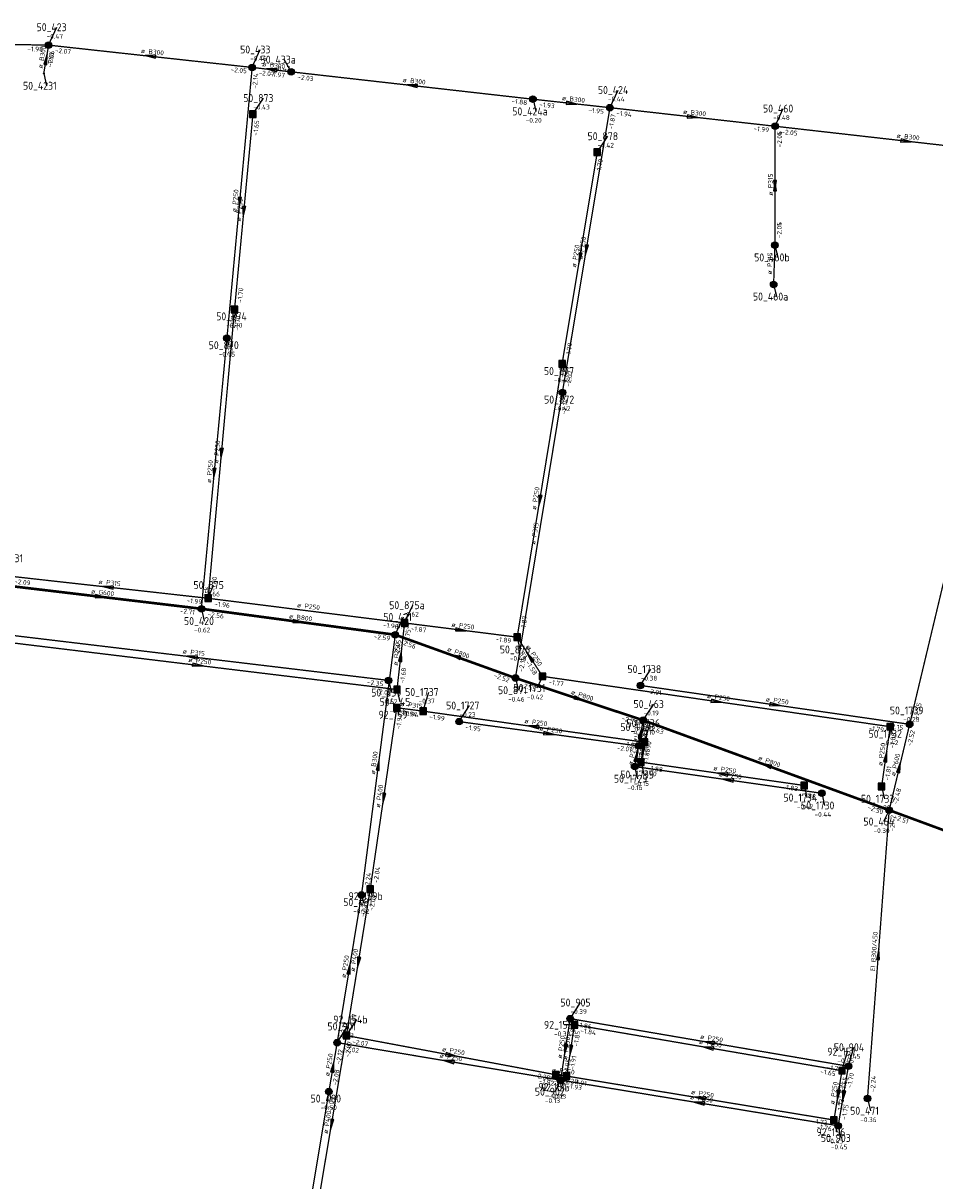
# Model space of a CAD drawing. Header units: metres. Extents: x 249000 to 255300, y 590580 to 596000.
# Tile 48 of 61: x 253907 to 254079, y 593317 to 593536. Entities that reach past the tile are written whole.
import ezdxf
from ezdxf.enums import TextEntityAlignment as Align

# ---------------------------------------------------------------- set-up
doc = ezdxf.new("R2010")
doc.units = ezdxf.units.M
doc.header["$MEASUREMENT"] = 0
for name, pattern in [('RI-GWA', [18.45, 6, -1.8, 1.75, -1.8, 1.75, -1.8, 1.75, -1.8]), ('RI-HWA', [7.4, 5, -2.4]), ('RI-VWA', [11, 5, -3, 0, -3])]:
    doc.linetypes.add(name, pattern=pattern)
doc.layers.get('0').update_dxf_attribs({"linetype": 'CONTINUOUS'})
for name, color, linetype, lineweight in [('B-WE-RI-GWA_HOOFDRIOOL-G', 1, 'RI-GWA', 18), ('B-WE-RI-GWA_TRANSPORTLEIDING-G', 30, 'RI-GWA', 18), ('B-WE-RI-HWA_TRANSPORTLEIDING-G', 150, 'RI-HWA', 18), ('B-WE-RI-VWA_HOOFDRIOOL-G', 1, 'RI-VWA', 18)]:
    doc.layers.add(name, color=color, linetype=linetype, lineweight=lineweight)
for name, color, linetype in [('RIO-AFMETINGEN', 8, 'CONTINUOUS'), ('RIO-AFSCHOT', 7, 'CONTINUOUS'), ('RIO-BOK', 8, 'CONTINUOUS'), ('RIO-KNOOP', 7, 'CONTINUOUS'), ('RIO-KNOOPNAAM', 170, 'CONTINUOUS'), ('RIO-LEADER', 253, 'CONTINUOUS'), ('RIO-MAAIVELD', 104, 'CONTINUOUS')]:
    doc.layers.add(name, color=color, linetype=linetype)
doc.styles.add('RIO-TXT', font='isocp.shx')

# ---------------------------------------------------------------- blocks, each defined once
blk = doc.blocks.new('K_IPR')
blk.add_lwpolyline([(-0.5, -0.5), (0.5, -0.5), (0.5, 0.5), (-0.5, 0.5)], close=True)
blk.add_solid([(-0.5, 0.5), (0.5, 0.5), (-0.5, -0.5), (0.5, -0.5)])
at = {"style": 'RIO-TXT', "flags": 1}
blk.add_attdef('RIOLERINGSGEBIED', text='', height=1, dxfattribs=at).set_placement((0, 0), align=Align.CENTER)
blk.add_attdef('KNOOPNAAM', text='', height=1, dxfattribs=at).set_placement((0, 0), align=Align.TOP_CENTER)
blk = doc.blocks.new('K_IPG')
blk.add_circle((0, 0), 0.5)
for points in [[(0, 0), (-0.5, 0), (-0.433013, 0.25)], [(0, 0), (-0.433013, -0.25), (-0.5, 0)], [(0, 0), (-0.433013, 0.25), (-0.25, 0.433013)], [(0, 0), (-0.25, -0.433013), (-0.433013, -0.25)], [(0, 0), (-0.25, 0.433013), (0, 0.5)], [(0, 0), (0, -0.5), (-0.25, -0.433013)], [(0, 0), (0, 0.5), (0.25, 0.433013)], [(0, 0), (0.25, 0.433013), (0.433013, 0.25)], [(0, 0), (0.433013, 0.25), (0.5, 0)], [(0, 0), (0.5, 0), (0.433013, -0.25)], [(0, 0), (0.433013, -0.25), (0.25, -0.433013)], [(0, 0), (0.25, -0.433013), (0, -0.5)]]:
    blk.add_solid(points)
at = {"style": 'RIO-TXT', "flags": 1}
blk.add_attdef('RIOLERINGSGEBIED', text='', height=1, dxfattribs=at).set_placement((0, 0), align=Align.CENTER)
blk.add_attdef('KNOOPNAAM', text='', height=1, dxfattribs=at).set_placement((0, 0), align=Align.TOP_CENTER)
blk = doc.blocks.new('K_FIC')
blk.add_circle((0, 0), 0.0625)
at = {"style": 'RIO-TXT', "flags": 1}
blk.add_attdef('RIOLERINGSGEBIED', text='', height=1, dxfattribs=at).set_placement((0, 0), align=Align.CENTER)
blk.add_attdef('KNOOPNAAM', text='', height=1, dxfattribs=at).set_placement((0, 0), align=Align.TOP_CENTER)
blk = doc.blocks.new('L_VHR')
blk.add_lwpolyline([(-0.5, 0), (0.5, 0), (-0.5, 0.15), (-0.5, -0.15), (0.5, 0)])

msp = doc.modelspace()

# ---------------------------------------------------------------- linework, layer by layer
at = {"layer": 'B-WE-RI-GWA_HOOFDRIOOL-G'}
msp.add_lwpolyline([(253940.448, 593425.472, 0.5, 0.5, 0), (253977.184, 593420.544, 0.5, 0.5, 0), (253999.936, 593412.352, 0.5, 0.5, 0), (254024.144, 593404.352, 0.5, 0.5, 0), (254070.736, 593387.328, 0.5, 0.5, 0), (254133.984, 593364.032, 0.5, 0.5, 0), (254192.624, 593343.36, 0.5, 0.5, 0), (254254.816, 593323.136, 0.5, 0.5, 0), (254247.2, 593258.112, 0.5, 0.5, 0), (254260.32, 593257.728, 0.5, 0.5, 0), (254265.664, 593257.024, 0.5, 0.5, 0), (254324.016, 593242.176, 0.5, 0.5, 0), (254337.408, 593249.92, 0.5, 0.5, 0), (254353.056, 593246.464, 0, 0, 0)], format="xyseb", dxfattribs=at)
at = {"layer": 'B-WE-RI-GWA_TRANSPORTLEIDING-G', "const_width": 0.25}
for points in [[(253841.232, 593533.504), (253911.52, 593532.224)], [(253910.592, 593526.848), (253911.52, 593532.224)], [(253911.52, 593532.224), (253950.08, 593528)], [(253950.08, 593528), (253945.296, 593476.736)], [(253957.456, 593527.168), (253950.08, 593528)], [(254003.264, 593521.984), (253957.456, 593527.168)], [(254017.84, 593520.384), (254003.264, 593521.984)], [(254008.832, 593466.432), (254017.84, 593520.384)], [(254017.84, 593520.384), (254049.12, 593516.864)], [(254049.088, 593494.336), (254049.12, 593516.864)], [(254049.088, 593494.336), (254049.12, 593516.864)], [(254049.12, 593516.864), (254098.752, 593511.232)], [(254048.848, 593486.912), (254049.088, 593494.336)], [(253945.296, 593476.736), (253940.448, 593425.472)], [(253999.936, 593412.352), (254008.832, 593466.432)], [(254074.608, 593403.584), (254088.4, 593461.312)], [(253975.904, 593411.904), (253901.52, 593420.8)], [(253977.184, 593420.544), (253970.784, 593371.264)], [(254023.648, 593410.944), (254074.608, 593403.584)], [(253989.296, 593404.096), (254023.232, 593399.488)], [(254023.232, 593399.488), (254024.144, 593404.352)], [(254070.736, 593387.328), (254074.608, 593403.584)], [(254023.232, 593399.488), (254022.528, 593395.584)], [(254022.528, 593395.584), (254057.968, 593390.528)], [(254070.736, 593387.328), (254066.624, 593332.736)], [(253970.784, 593371.264), (253966.176, 593343.296)], [(254008.496, 593336.192), (254010.304, 593347.84)], [(254063.008, 593338.816), (254010.304, 593347.84)], [(253964.608, 593334.016), (253966.176, 593343.296)], [(253966.176, 593343.296), (254008.496, 593336.192)], [(254061.072, 593327.552), (254063.008, 593338.816)], [(254008.496, 593336.192), (254061.072, 593327.552)], [(253958.032, 593294.592), (253964.608, 593334.016)]]:
    msp.add_lwpolyline(points, dxfattribs=at)
at = {"layer": 'B-WE-RI-HWA_TRANSPORTLEIDING-G', "const_width": 0.25}
for points in [[(253950.224, 593519.168), (253946.736, 593482.176)], [(254008.784, 593471.872), (254015.44, 593511.936)], [(253946.736, 593482.176), (253941.744, 593427.456)], [(254000.272, 593420.096), (254008.784, 593471.872)], [(253941.744, 593427.456), (253903.824, 593431.68)], [(253941.744, 593427.456), (253978.944, 593422.784)], [(253977.504, 593410.176), (253978.944, 593422.784)], [(253978.944, 593422.784), (254000.272, 593420.096)], [(254000.272, 593420.096), (254005.072, 593412.672)], [(253902.048, 593419.328), (253977.504, 593410.176)], [(254005.072, 593412.672), (254070.928, 593403.136)], [(253977.472, 593406.72), (253972.432, 593372.352)], [(253982.464, 593406.08), (253977.472, 593406.72)], [(254024.384, 593400.192), (253982.464, 593406.08)], [(254070.928, 593403.136), (254069.296, 593391.808)], [(254023.728, 593396.416), (254024.384, 593400.192)], [(254054.624, 593392), (254023.728, 593396.416)], [(253972.432, 593372.352), (253967.92, 593344.64)], [(254009.632, 593336.96), (254011.12, 593346.688)], [(254061.792, 593337.984), (254011.12, 593346.688)], [(253967.92, 593344.64), (253962.24, 593310.912)], [(254007.584, 593337.216), (253967.92, 593344.64)], [(254007.584, 593337.216), (254009.632, 593336.96)], [(254009.632, 593336.96), (254060.272, 593328.64)], [(254060.272, 593328.64), (254061.792, 593337.984)]]:
    msp.add_lwpolyline(points, dxfattribs=at)
at = {"layer": 'B-WE-RI-VWA_HOOFDRIOOL-G'}
msp.add_lwpolyline([(253693.088, 593468.352, 0.5, 0.5, 0), (253769.024, 593447.296, 0.5, 0.5, 0), (253832.576, 593435.968, 0.5, 0.5, 0), (253902.256, 593430.016, 0.5, 0.5, 0), (253940.448, 593425.472, 0, 0, 0)], format="xyseb", dxfattribs=at)
at = {"layer": 'RIO-LEADER'}
for p, q in [((253911.52, 593532.25), (253913.0572, 593535.6132)), ((253950.08, 593528.03), (253951.6172, 593531.3932)), ((253957.46, 593527.19), (253956.1259, 593529.4792)), ((253910.6, 593526.86), (253911.1335, 593524.5316)), ((254017.84, 593520.36), (254019.3772, 593523.7232)), ((253950.23, 593519.14), (253952.2064, 593522.1958)), ((254003.27, 593522.01), (254003.8035, 593519.6816)), ((254049.12, 593516.85), (254050.6572, 593520.2132)), ((254015.44, 593511.92), (254017.4164, 593514.9758)), ((254049.08, 593494.35), (254049.6135, 593492.0216)), ((254048.85, 593486.93), (254049.3835, 593484.6016)), ((253946.73, 593482.2), (253947.09, 593480.8565)), ((253945.3, 593476.73), (253945.66, 593475.3865)), ((254008.79, 593471.84), (254009.15, 593470.4965)), ((254008.83, 593466.43), (254009.19, 593465.0865)), ((253941.74, 593427.46), (253942.7773, 593429.9571)), ((253978.95, 593422.78), (253980.4872, 593426.1432)), ((253940.45, 593425.47), (253940.9835, 593423.1416)), ((253977.19, 593420.55), (253978.7272, 593423.9132)), ((254000.27, 593420.09), (254000.8035, 593417.7616)), ((254023.64, 593410.97), (254025.6164, 593414.0258)), ((253975.91, 593411.92), (253976.4435, 593409.5916)), ((253999.93, 593412.37), (254000.4635, 593410.0416)), ((254005.07, 593412.65), (254004.0196, 593410.46)), ((253977.5, 593410.18), (253978.0335, 593407.8516)), ((253982.46, 593406.11), (253983.5114, 593409.6997)), ((253977.48, 593406.75), (253977.84, 593405.4065)), ((253989.29, 593404.09), (253991.2664, 593407.1458)), ((254024.15, 593404.37), (254026.1264, 593407.4258)), ((254074.61, 593403.56), (254075.3195, 593406.2099)), ((254023.23, 593399.46), (254024.2814, 593403.0497)), ((254024.38, 593400.19), (254025.4314, 593403.7797)), ((254070.93, 593403.14), (254071.29, 593401.7965)), ((254022.52, 593395.61), (254023.0535, 593393.2816)), ((254023.73, 593396.4), (254024.2635, 593394.0716)), ((254054.63, 593392.03), (254055.1635, 593389.7016)), ((254069.3, 593391.81), (254069.8335, 593389.4816)), ((254057.97, 593390.54), (254058.5035, 593388.2116)), ((254070.73, 593387.35), (254069.6796, 593385.16)), ((253972.43, 593372.38), (253972.79, 593371.0365)), ((253970.78, 593371.24), (253971.14, 593369.8965)), ((254010.31, 593347.83), (254012.2864, 593350.8858)), ((253967.92, 593344.62), (253969.8964, 593347.6758)), ((253966.18, 593343.31), (253968.1564, 593346.3658)), ((254011.12, 593346.68), (254009.1704, 593346.6696)), ((254061.79, 593338), (254062.8414, 593341.5897)), ((254063.01, 593338.82), (254064.0614, 593342.4097)), ((254007.59, 593337.23), (254008.1235, 593334.9016)), ((254009.63, 593336.99), (254008.5796, 593334.8)), ((253964.6, 593334.04), (253964.96, 593332.6965)), ((254008.49, 593336.2), (254007.4396, 593334.01)), ((254066.63, 593332.72), (254067.1635, 593330.3916)), ((254060.27, 593328.67), (254060.8035, 593326.3416)), ((254061.07, 593327.57), (254061.6035, 593325.2416))]:
    msp.add_line(p, q, dxfattribs=at)

# ---------------------------------------------------------------- block references
at = {"layer": 'RIO-AFSCHOT'}
for p, xscale, yscale, zscale, rotation in [((253911.06, 593529.555), 2, 2, 2, 80.3056), ((253930.8, 593530.14), 2, 2, 2, 173.7549999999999), ((253953.77, 593527.61), 2, 2, 2, 173.5071), ((253980.365, 593524.6), 2, 2, 2, 173.5493), ((254010.555, 593521.185), 2, 2, 2, 353.5396), ((254033.48, 593518.605), 2, 2, 2, 353.5981), ((254073.935, 593514.05), 2, 2, 2, 353.5629), ((254049.1, 593505.6), 2, 2, 2, 89.88909999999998), ((254049.1, 593505.6), 2, 2, 2, 269.8891), ((253947.69, 593502.38), 2, 2, 2, 264.6682000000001), ((253948.48, 593500.67), 2, 2, 2, 264.5789), ((254013.335, 593493.395), 2, 2, 2, 260.5071), ((254012.115, 593491.88), 2, 2, 2, 260.5713), ((253944.235, 593454.83), 2, 2, 2, 264.7829), ((253942.875, 593451.1), 2, 2, 2, 264.5864999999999), ((254004.53, 593445.965), 2, 2, 2, 260.6426999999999), ((253922.785, 593429.565), 2, 2, 2, 173.6638), ((253921.355, 593427.735), 2, 2, 2, 353.2359999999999), ((253958.82, 593423.01), 2, 2, 2, 352.3734), ((253989.61, 593421.435), 2, 2, 2, 352.8096), ((253978.225, 593416.48), 2, 2, 2, 83.42690000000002), ((254002.67, 593416.37), 2, 2, 2, 122.8343), ((253938.715, 593416.365), 2, 2, 2, 173.1859), ((253939.77, 593414.755), 2, 2, 2, 353.087), ((253988.56, 593416.46), 2, 2, 2, 160.2174), ((254012.04, 593408.37), 2, 2, 2, 341.7232), ((254038, 593407.895), 2, 2, 2, 351.7843), ((254049.125, 593407.265), 2, 2, 2, 351.7292), ((254003.42, 593403.15), 2, 2, 2, 171.9626), ((254006.26, 593401.775), 2, 2, 2, 352.2326), ((254023.69, 593401.915), 2, 2, 2, 79.3794), ((254022.875, 593397.535), 2, 2, 2, 79.5432), ((254024.055, 593398.295), 2, 2, 2, 260.2601), ((254070.115, 593397.475), 2, 2, 2, 81.80500000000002), ((253973.985, 593395.895), 2, 2, 2, 82.58509999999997), ((254047.44, 593395.86), 2, 2, 2, 159.9301), ((254072.67, 593395.455), 2, 2, 2, 76.5313), ((254039.18, 593394.215), 2, 2, 2, 171.9512), ((254040.245, 593393.075), 2, 2, 2, 171.8617), ((253974.955, 593389.565), 2, 2, 2, 261.6331), ((254068.68, 593360.035), 2, 2, 2, 85.6993), ((253968.48, 593357.275), 2, 2, 2, 80.63930000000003), ((253970.175, 593358.5), 2, 2, 2, 260.764), ((254009.4, 593342.015), 2, 2, 2, 261.0977), ((254010.375, 593341.835), 2, 2, 2, 261.2501), ((254036.455, 593342.34), 2, 2, 2, 170.2803), ((254036.66, 593343.325), 2, 2, 2, 170.2991), ((253987.755, 593340.925), 2, 2, 2, 349.4486), ((253965.39, 593338.675), 2, 2, 2, 80.3192), ((253987.335, 593339.755), 2, 2, 2, 170.4618000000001), ((254008.61, 593337.11), 0.8029999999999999, 0.8029999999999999, 0.8029999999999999, 353.2908), ((254061.03, 593333.335), 2, 2, 2, 260.7388), ((254062.04, 593333.195), 2, 2, 2, 260.2078), ((254034.78, 593331.885), 2, 2, 2, 170.6801000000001), ((254034.95, 593332.83), 2, 2, 2, 170.6708), ((253965.08, 593327.775), 2, 2, 2, 260.4221)]:
    msp.add_blockref('L_VHR', p, dxfattribs=dict(at, xscale=xscale, yscale=yscale, zscale=zscale, rotation=rotation))
at = {"layer": 'RIO-KNOOP', "xscale": 1.25, "yscale": 1.25, "zscale": 1.25}
for name, p in [('K_IPG', (253911.52, 593532.224)), ('K_IPG', (253950.08, 593528)), ('K_IPG', (253957.456, 593527.168)), ('K_FIC', (253910.592, 593526.848)), ('K_IPG', (254003.264, 593521.984)), ('K_IPG', (254017.84, 593520.384)), ('K_IPR', (253950.224, 593519.168)), ('K_IPG', (254049.12, 593516.864)), ('K_IPR', (254015.44, 593511.936)), ('K_IPG', (254049.088, 593494.336)), ('K_IPG', (254048.848, 593486.912)), ('K_IPR', (253946.736, 593482.176)), ('K_IPG', (253945.296, 593476.736)), ('K_IPR', (254008.784, 593471.872)), ('K_IPG', (254008.832, 593466.432)), ('K_IPR', (253941.744, 593427.456)), ('K_IPG', (253940.448, 593425.472)), ('K_IPR', (253978.944, 593422.784)), ('K_IPG', (253977.184, 593420.544)), ('K_IPR', (254000.272, 593420.096)), ('K_IPG', (253999.936, 593412.352)), ('K_IPR', (254005.072, 593412.672)), ('K_IPG', (253975.904, 593411.904)), ('K_IPR', (253977.504, 593410.176)), ('K_IPG', (254023.648, 593410.944)), ('K_IPR', (253977.472, 593406.72)), ('K_IPR', (253982.464, 593406.08)), ('K_IPG', (253989.296, 593404.096)), ('K_IPG', (254024.144, 593404.352)), ('K_IPG', (254074.608, 593403.584)), ('K_IPR', (254070.928, 593403.136)), ('K_IPG', (254023.232, 593399.488)), ('K_IPR', (254024.384, 593400.192)), ('K_IPG', (254022.528, 593395.584)), ('K_IPR', (254023.728, 593396.416)), ('K_IPR', (254054.624, 593392)), ('K_IPG', (254057.968, 593390.528)), ('K_IPR', (254069.296, 593391.808)), ('K_IPG', (254070.736, 593387.328)), ('K_IPG', (253970.784, 593371.264)), ('K_IPR', (253972.432, 593372.352)), ('K_IPG', (254010.304, 593347.84)), ('K_IPR', (254011.12, 593346.688)), ('K_IPR', (253967.92, 593344.64)), ('K_IPG', (253966.176, 593343.296)), ('K_IPR', (254061.792, 593337.984)), ('K_IPG', (254063.008, 593338.816)), ('K_IPR', (254007.584, 593337.216)), ('K_IPG', (254008.496, 593336.192)), ('K_IPR', (254009.632, 593336.96)), ('K_IPG', (253964.608, 593334.016)), ('K_IPG', (254066.624, 593332.736)), ('K_IPR', (254060.272, 593328.64)), ('K_IPG', (254061.072, 593327.552))]:
    msp.add_blockref(name, p, dxfattribs=at)

# ---------------------------------------------------------------- texts
at = {"layer": 'RIO-AFMETINGEN', "style": 'RIO-TXT'}
for s, rotation, p in [('ø B300', 80.3056, (253910.3476, 593527.7588)), ('ø B300', 353.755, (253928.9656, 593530.7543)), ('ø B300', 353.5071, (253951.937, 593528.2224)), ('ø B300', 353.5493, (253978.5328, 593525.2232)), ('ø B300', 353.5396, (254008.7221, 593521.7986)), ('ø B300', 353.5981, (254031.647, 593519.222)), ('ø B300', 353.5629, (254072.1027, 593514.674)), ('ø P315', 89.8891, (254048.6966, 593503.7108)), ('ø P315', 89.8891, (254048.6966, 593503.7108)), ('ø P250', 84.6682, (253947.1013, 593500.5364)), ('ø P250', 84.5789, (253947.893, 593498.8267)), ('ø P250', 80.5072, (254012.629, 593491.5966)), ('ø P250', 80.5713, (254011.411, 593490.0806)), ('ø P315', 88.2157, (254048.5066, 593488.7631)), ('ø P250', 84.7829, (253943.6489, 593452.9849)), ('ø P250', 84.5865, (253942.2836, 593449.2568)), ('ø P250', 80.6427, (254003.8282, 593444.1648)), ('ø P315', 80.643, (254003.6782, 593437.5998)), ('ø P315', 353.6638, (253920.9517, 593430.182)), ('ø G600', 353.236, (253919.526, 593428.3658)), ('ø P250', 352.8321, (253958.5208, 593425.7634)), ('ø B800', 352.3734, (253957.0005, 593423.6679)), ('ø P250', 352.8096, (253987.7854, 593422.074)), ('ø P315', 353.1859, (253936.8881, 593417.0089)), ('ø P250', 83.4269, (253977.6115, 593414.6481)), ('ø P800', 340.2174, (253986.9187, 593417.4824)), ('ø P250', 302.8343, (254001.9827, 593418.1761)), ('ø P250', 353.087, (253937.9441, 593415.4024)), ('ø P800', 341.7232, (254010.3728, 593409.3492)), ('ø P250', 351.7843, (254036.1892, 593408.5807)), ('ø P250', 351.7292, (254047.3138, 593407.9478)), ('ø P315', 352.6776, (253978.1458, 593407.0681)), ('ø P250', 351.9626, (254001.6055, 593403.8226)), ('ø P250', 352.2326, (254004.4424, 593402.4364)), ('ø P250', 79.3794, (254022.9487, 593400.1308)), ('ø P250', 80.2601, (254023.3413, 593396.4997)), ('ø B300', 82.5851, (253973.3302, 593394.0736)), ('ø P250', 79.5432, (254022.1387, 593395.7483)), ('ø P250', 81.805, (254069.4475, 593395.6611)), ('ø P250', 351.9512, (254037.3654, 593394.8844)), ('ø P800', 339.9301, (254045.8068, 593396.8981)), ('ø P600', 76.5313, (254071.8409, 593393.7097)), ('ø P250', 351.8617, (254038.4316, 593393.7487)), ('ø P400', 81.6331, (253974.2748, 593387.7545)), ('EI B300/450', 85.6993, (254068.0233, 593356.8347)), ('ø P400', 80.764, (253969.4694, 593356.6992)), ('ø P250', 80.6393, (253967.7705, 593355.4761)), ('ø P250', 81.0976, (254008.7126, 593340.2094)), ('ø P250', 81.2501, (254009.6923, 593340.0274)), ('ø P250', 350.2803, (254034.662, 593343.0683)), ('ø P250', 350.2991, (254034.8666, 593344.0534)), ('ø P250', 80.3192, (253964.6781, 593336.8788)), ('ø P250', 350.4618, (253985.5392, 593340.475)), ('ø P250', 349.4486, (253985.9719, 593341.6758)), ('ø P250', 353.2908, (254006.7794, 593337.7276)), ('ø P250', 350.6708, (254033.1516, 593333.5461)), ('ø P250', 80.7388, (254060.3313, 593331.534)), ('ø P250', 80.2078, (254061.3246, 593331.4005)), ('ø P250', 350.6801, (254032.9818, 593332.6014)), ('ø P400', 80.4221, (253964.3618, 593325.979))]:
    msp.add_text(s, height=0.9, rotation=rotation, dxfattribs=at).set_placement(p)
at = {"layer": 'RIO-BOK', "style": 'RIO-TXT'}
for s, rotation, p in [('-1.98', 358.9894, (253907.4981, 593531.0628)), ('-2.07', 353.755, (253912.6716, 593530.817)), ('-2.06', 80.3056, (253912.1283, 593528.0872)), ('-1.80', 80.3056, (253912.1002, 593527.9225)), ('-2.05', 353.755, (253945.9651, 593527.1948)), ('-2.07', 353.5071, (253951.2253, 593526.5921)), ('-1.97', 353.5071, (253953.3389, 593526.3529)), ('-2.14', 84.6682, (253950.9733, 593523.9298)), ('-2.03', 353.5493, (253958.6064, 593525.7529)), ('-1.88', 353.5493, (253999.1519, 593521.1942)), ('-1.93', 353.5396, (254004.4162, 593520.5727)), ('-1.95', 353.5396, (254013.7204, 593519.525)), ('-1.87', 80.5072, (254018.463, 593516.1998)), ('-1.94', 353.5981, (254018.9876, 593518.9239)), ('-1.65', 84.5789, (253951.126, 593515.0374)), ('-1.99', 353.5981, (254045.0022, 593516.0214)), ('-2.05', 353.5629, (254050.2667, 593515.4132)), ('-2.04', 89.8891, (254050.4129, 593512.8475)), ('-2.05', 89.8891, (254050.4129, 593512.8475)), ('-1.70', 80.5713, (254016.0676, 593507.76)), ('-2.04', 89.8891, (254050.3823, 593495.6475)), ('-2.05', 89.8891, (254050.3823, 593495.6475)), ('-1.70', 84.5789, (253948.1461, 593483.3723)), ('-2.27', 84.6682, (253946.7142, 593477.9045)), ('-1.70', 84.7829, (253947.6293, 593478.1011)), ('-2.25', 84.5865, (253946.1874, 593472.6278)), ('-1.79', 80.5713, (254010.2852, 593472.9095)), ('-1.77', 80.6427, (254009.4228, 593467.6811)), ('-2.07', 80.5072, (254010.3264, 593467.4978)), ('-2.14', 80.643, (254009.4628, 593462.271)), ('-2.09', 353.6638, (253904.9793, 593430.2352)), ('-1.80', 84.7829, (253943.1519, 593428.6373)), ('-2.56', 84.5865, (253941.8659, 593426.6425)), ('-1.99', 353.6638, (253937.6239, 593426.6309)), ('-1.96', 352.8321, (253942.8683, 593426.0087)), ('-2.71', 353.236, (253936.3272, 593424.6719)), ('-2.56', 352.3734, (253941.5667, 593424.0097)), ('-1.87', 80.6427, (254001.7639, 593421.1613)), ('-1.96', 352.8321, (253974.8221, 593422.0103)), ('-1.87', 352.8096, (253980.0778, 593421.3282)), ('-2.59', 352.3734, (253973.0553, 593419.8132)), ('-2.56', 340.2174, (253977.9741, 593418.8873)), ('-1.75', 83.4269, (253979.7841, 593418.6572)), ('-1.89', 352.8096, (253996.1407, 593419.3119)), ('-2.45', 82.5851, (253977.9348, 593416.4193)), ('-1.87', 302.8343, (253999.8834, 593418.2928)), ('-2.14', 80.643, (254001.4239, 593413.4414)), ('-1.58', 302.8343, (254001.812, 593415.3076)), ('-1.68', 83.4269, (253978.9401, 593411.3226)), ('-2.52', 340.2174, (253995.7305, 593412.5127)), ('-2.35', 353.1859, (253971.7896, 593411.1484)), ('-2.55', 341.7232, (254000.7575, 593410.7285)), ('-1.77', 351.7843, (254006.1716, 593411.1783)), ('-2.02', 353.087, (253973.378, 593409.4163)), ('-2.01', 351.7292, (254024.7402, 593409.4972)), ('-2.55', 76.5689, (254076.1762, 593404.5225)), ('-1.94', 81.6331, (253978.1655, 593402.6069)), ('-1.94', 352.6776, (253978.3267, 593405.3312)), ('-1.94', 352.6776, (253978.6044, 593405.2956)), ('-1.99', 351.9626, (253983.5662, 593404.6417)), ('-2.59', 341.7232, (254019.9489, 593404.4029)), ('-1.95', 352.2326, (253990.4031, 593402.6269)), ('-2.37', 79.3794, (254024.691, 593400.1984)), ('-2.28', 79.3794, (254024.7471, 593400.4981)), ('-2.63', 339.9301, (254024.9257, 593402.7034)), ('-1.79', 351.7843, (254066.7915, 593402.4642)), ('-2.15', 351.7292, (254070.4687, 593402.8788)), ('-2.52', 76.5313, (254074.9429, 593399.3662)), ('-1.90', 351.9626, (254020.2406, 593399.4862)), ('-1.90', 80.2601, (254025.231, 593397.4613)), ('-1.86', 81.805, (254071.6425, 593398.9963)), ('-2.01', 352.2326, (254019.0938, 593398.7316)), ('-2.02', 79.5432, (254023.783, 593395.2903)), ('-2.00', 79.5432, (254024.0335, 593396.6534)), ('-1.89', 80.2601, (254024.9851, 593396.0273)), ('-1.88', 351.9512, (254024.8359, 593394.9315)), ('-1.81', 81.805, (254070.7711, 593392.9124)), ('-2.00', 351.8617, (254023.6236, 593394.1398)), ('-1.83', 351.9512, (254050.4899, 593391.32)), ('-2.48', 76.5313, (254072.2969, 593388.3115)), ('-1.88', 351.8617, (254053.829, 593389.8394)), ('-2.50', 339.9301, (254066.5372, 593387.5287)), ('-2.42', 85.6993, (254071.6949, 593383.2663)), ('-2.51', 339.7793, (254071.5014, 593385.6813)), ('-2.04', 81.6331, (253973.9044, 593373.4779)), ('-2.24', 82.5851, (253972.236, 593372.3623)), ('-2.21', 80.6393, (253971.3975, 593367.0848)), ('-2.04', 80.764, (253973.0566, 593368.2254)), ('-2.12', 80.6393, (253967.6733, 593344.3822)), ('-2.07', 80.764, (253969.4109, 593345.6954)), ('-1.85', 81.0976, (254010.9758, 593343.6764)), ('-1.85', 81.2501, (254011.7968, 593342.5278)), ('-1.86', 350.2991, (254011.3731, 593346.3302)), ('-1.84', 350.2803, (254012.1826, 593345.1799)), ('-2.07', 80.4221, (253968.5181, 593340.4629)), ('-2.07', 349.4486, (253968.9607, 593343.1046)), ('-2.12', 80.3192, (253966.7893, 593339.1476)), ('-2.02', 350.4618, (253967.2473, 593341.8132)), ('-1.91', 81.2501, (254011.1124, 593338.0771)), ('-1.95', 81.0976, (254009.9753, 593337.2832)), ('-1.71', 350.2991, (254058.8534, 593338.2436)), ('-2.08', 80.3192, (253966.0999, 593335.1029)), ('-2.29', 349.4486, (254003.4239, 593336.7072)), ('-1.92', 350.4618, (254004.3343, 593335.6051)), ('-2.32', 353.2908, (254005.5059, 593336.165)), ('-2.29', 353.2908, (254008.7299, 593335.7878)), ('-1.91', 350.6708, (254010.7028, 593335.4972)), ('-1.65', 350.2803, (254057.6335, 593337.4236)), ('-1.65', 80.7388, (254062.4299, 593333.8428)), ('-1.70', 80.2078, (254063.6113, 593334.657)), ('-2.24', 85.6993, (254068.0229, 593333.9197)), ('-1.93', 350.6801, (254009.563, 593334.7073)), ('-2.09', 80.5296, (253965.2246, 593329.8798)), ('-1.73', 80.7388, (254061.7621, 593329.7438)), ('-1.75', 80.2078, (254062.572, 593328.63)), ('-1.73', 350.6708, (254056.1167, 593328.0653)), ('-1.76', 350.6801, (254056.9174, 593326.9658))]:
    msp.add_text(s, height=0.9, rotation=rotation, dxfattribs=at).set_placement(p)
at = {"layer": 'RIO-KNOOPNAAM', "style": 'RIO-TXT'}
for s, p in [('50_423', (253909.2322, 593534.8632)), ('50_433', (253947.7922, 593530.6432)), ('50_433a', (253951.6634, 593528.7292)), ('50_4231', (253906.671, 593523.7816)), ('50_873', (253948.3814, 593521.4458)), ('50_424', (254015.5522, 593522.9732)), ('50_424a', (253999.341, 593518.9316)), ('50_460', (254046.8322, 593519.4632)), ('50_878', (254013.5914, 593514.2258)), ('50_460b', (254045.151, 593491.2716)), ('50_460a', (254044.921, 593483.8516)), ('50_874', (253943.265, 593480.1065)), ('50_870', (253941.835, 593474.6365)), ('50_877', (254005.325, 593469.7465)), ('50_872', (254005.365, 593464.3365)), ('92_131', (253901.5422, 593434.2832)), ('50_875', (253938.9523, 593429.2071)), ('50_875a', (253976.0247, 593425.3932)), ('50_420', (253937.1585, 593422.3916)), ('50_421', (253974.9022, 593423.1632)), ('50_876', (253996.9785, 593417.0116)), ('50_1738', (254021.1539, 593413.2758)), ('50_871', (253996.6385, 593409.2916)), ('50_1731', (253999.5571, 593409.71)), ('50_359', (253972.6185, 593408.8416)), ('504_45', (253974.2085, 593407.1016)), ('50_1737', (253979.0489, 593408.9497)), ('50_1727', (253986.8039, 593406.3958)), ('50_463', (254022.3014, 593406.6758)), ('50_1739', (254070.857, 593405.4599)), ('92_159', (253974.015, 593404.6565)), ('50_1736', (254020.9689, 593403.0297)), ('50_1728', (254019.8189, 593402.2997)), ('50_1732', (254066.8275, 593401.0465)), ('50_1729', (254018.591, 593392.5316)), ('50_1735', (254019.801, 593393.3216)), ('50_1734', (254050.701, 593388.9516)), ('50_1730', (254054.041, 593387.4616)), ('50_1733', (254065.371, 593388.7316)), ('50_464', (254065.8546, 593384.41)), ('92_159b', (253968.3275, 593370.2865)), ('50_481', (253967.315, 593369.1465)), ('50_905', (254008.4614, 593350.1358)), ('92_154b', (253965.4339, 593346.9258)), ('92_158', (254005.3454, 593345.9196)), ('50_901', (253964.3314, 593345.6158)), ('50_904', (254060.2364, 593341.6597)), ('92_157', (254059.0164, 593340.8397)), ('50_902', (254003.6146, 593333.26)), ('92_154', (254004.2985, 593334.1516)), ('92_155', (254004.7546, 593334.05)), ('50_480', (253961.135, 593331.9465)), ('50_471', (254063.3385, 593329.6416)), ('92_156', (254056.9785, 593325.5916)), ('50_903', (254057.7785, 593324.4916))]:
    msp.add_text(s, height=1.5, dxfattribs=at).set_placement(p)
at = {"layer": 'RIO-MAAIVELD', "style": 'RIO-TXT'}
for s, p in [('-0.47', (253911.1447, 593533.4632)), ('-0.46', (253949.7047, 593529.2432)), ('-0.47', (253954.2134, 593527.3292)), ('-0.43', (253950.2939, 593520.0458)), ('-0.44', (254017.4647, 593521.5732)), ('-0.20', (254001.891, 593517.5316)), ('-0.48', (254048.7447, 593518.0632)), ('-0.42', (254015.5039, 593512.8258)), ('-0.70', (253945.1775, 593478.7065)), ('-0.75', (253943.7475, 593473.2365)), ('-0.42', (254007.2375, 593468.3465)), ('-0.42', (254007.2775, 593462.9365)), ('-0.66', (253940.8648, 593427.8071)), ('-0.62', (253978.5747, 593423.9932)), ('-0.62', (253939.071, 593420.9916)), ('-0.60', (253976.8147, 593421.7632)), ('-0.48', (253998.891, 593415.6116)), ('-0.38', (254023.7039, 593411.8758)), ('-0.46', (253998.551, 593407.8916)), ('-0.42', (254002.1071, 593408.31)), ('-0.52', (253974.531, 593407.4416)), ('-0.56', (253976.121, 593405.7016)), ('-0.37', (253981.5989, 593407.5497)), ('-0.23', (253989.3539, 593404.9958)), ('-0.19', (254024.2139, 593405.2758)), ('-0.28', (254073.407, 593404.0599)), ('-0.10', (254023.5189, 593401.6297)), ('-0.11', (254022.3689, 593400.8997)), ('-0.42', (254069.3775, 593399.6465)), ('-0.16', (254021.141, 593391.1316)), ('-0.15', (254022.351, 593391.9216)), ('-0.42', (254053.251, 593387.5516)), ('-0.44', (254056.591, 593386.0616)), ('-0.29', (254067.921, 593387.3316)), ('-0.30', (254067.7671, 593383.01)), ('-0.52', (253969.2275, 593367.7465)), ('-0.39', (254010.3739, 593348.7358)), ('-0.53', (253966.2439, 593344.2158)), ('-0.38', (254007.2579, 593344.5196)), ('-0.45', (254062.1489, 593340.2597)), ('-0.45', (254060.9289, 593339.4397)), ('-0.13', (254005.5271, 593331.86)), ('-0.12', (254006.211, 593332.7516)), ('-0.13', (254006.6671, 593332.65)), ('-0.50', (253963.0475, 593330.5465)), ('-0.36', (254065.251, 593328.2416)), ('-0.43', (254058.891, 593324.1916)), ('-0.45', (254059.691, 593323.0916))]:
    msp.add_text(s, height=0.9, dxfattribs=at).set_placement(p)

doc.saveas('drawing.dxf')
